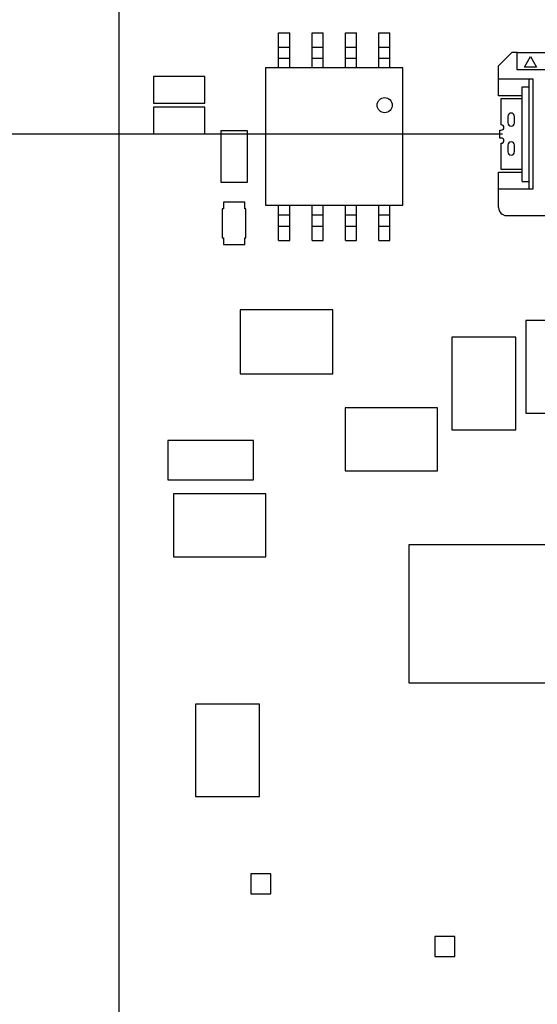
# Model space of a CAD drawing. Extents: x 25 to 408, y 76 to 219.
# Tile 9 of 21: x 277 to 296, y 142 to 180. Entities that reach past the tile are written whole.
import ezdxf

# ---------------------------------------------------------------- set-up
doc = ezdxf.new("R2010")
doc.units = 0
doc.layers.add('尺寸線', color=2, linetype='CONTINUOUS')
doc.layers.add('粗實線', color=7, linetype='CONTINUOUS')
doc.styles.add('SLDTEXTSTYLE0', font='GOTHIC.TTF', dxfattribs={"width": 0.913})
doc.dimstyles.new('SLDDIMSTYLE1', dxfattribs={"dimtxt": 3.5, "dimasz": 3.556, "dimexe": 0, "dimexo": 0.0625, "dimgap": 0.875, "dimtad": 0, "dimtih": 1, "dimtoh": 1, "dimrnd": 1e-09, "dimzin": 12, "dimtxsty": 'SLDTEXTSTYLE0', "dimblk1": 'NONE', "dimblk2": 'NONE', "dimsah": 1, "dimcen": 0.09, "dimazin": 3, "dimtfac": 1, "dimtofl": 0, "dimtmove": 0, "dimatfit": 3, "dimtolj": 1, "dimtzin": 12})

# ---------------------------------------------------------------- blocks, each defined once
blk = doc.blocks.new('_D_18')
at = {"layer": '尺寸線'}
blk.add_line((294.97, 175.426), (265.113, 175.426), dxfattribs=at)
at = {"layer": '尺寸線', "insert": (259.941, 177.118), "char_height": 3.5, "attachment_point": 1, "style": 'SLDTEXTSTYLE0'}
blk.add_mtext('77', dxfattribs=at)
blk = doc.blocks.new('_NONE')
blk = doc.blocks.new('_D_19')
at = {"layer": '尺寸線'}
blk.add_line((294.72, 187.426), (265.113, 187.426), dxfattribs=at)
at = {"layer": '尺寸線', "insert": (259.941, 189.118), "char_height": 3.5, "attachment_point": 1, "style": 'SLDTEXTSTYLE0'}
blk.add_mtext('89', dxfattribs=at)
blk = doc.blocks.new('_D_20')
at = {"layer": '尺寸線'}
blk.add_line((281.37, 193.426), (265.113, 193.426), dxfattribs=at)
at = {"layer": '尺寸線', "insert": (259.941, 195.118), "char_height": 3.5, "attachment_point": 1, "style": 'SLDTEXTSTYLE0'}
blk.add_mtext('95', dxfattribs=at)

msp = doc.modelspace()

# ---------------------------------------------------------------- linework, layer by layer
at = {"layer": '粗實線'}
for p, q in [((280.37, 191.426), (280.37, 100.426)), ((286.446, 179.279), (286.866, 179.279)), ((286.446, 178.732), (286.446, 179.279)), ((286.866, 178.732), (286.866, 179.279)), ((287.716, 179.279), (288.136, 179.279)), ((287.716, 178.732), (287.716, 179.279)), ((288.136, 178.732), (288.136, 179.279)), ((288.986, 179.279), (289.406, 179.279)), ((288.986, 178.732), (288.986, 179.279)), ((289.406, 178.732), (289.406, 179.279)), ((290.256, 179.279), (290.676, 179.279)), ((290.256, 178.732), (290.256, 179.279)), ((290.676, 178.732), (290.676, 179.279)), ((286.446, 178.31), (286.446, 178.732)), ((286.446, 178.732), (286.866, 178.732)), ((286.866, 178.31), (286.866, 178.732)), ((287.716, 178.31), (287.716, 178.732)), ((287.716, 178.732), (288.136, 178.732)), ((288.136, 178.31), (288.136, 178.732)), ((288.986, 178.31), (288.986, 178.732)), ((288.986, 178.732), (289.406, 178.732)), ((289.406, 178.31), (289.406, 178.732)), ((290.256, 178.31), (290.256, 178.732)), ((290.256, 178.732), (290.676, 178.732)), ((290.676, 178.31), (290.676, 178.732)), ((295.32, 178.526), (294.82, 178.026)), ((295.52, 178.526), (295.32, 178.526)), ((295.52, 177.876), (295.52, 178.526)), ((295.52, 178.526), (296.62, 178.526)), ((286.446, 177.944), (286.446, 178.31)), ((286.446, 178.31), (286.866, 178.31)), ((286.866, 177.944), (286.866, 178.31)), ((287.716, 177.944), (287.716, 178.31)), ((287.716, 178.31), (288.136, 178.31)), ((288.136, 177.944), (288.136, 178.31)), ((288.986, 177.944), (288.986, 178.31)), ((288.986, 178.31), (289.406, 178.31)), ((289.406, 177.944), (289.406, 178.31)), ((290.256, 177.944), (290.256, 178.31)), ((290.256, 178.31), (290.676, 178.31)), ((290.676, 177.944), (290.676, 178.31)), ((295.8, 177.976), (296.03, 178.376)), ((296.03, 178.376), (296.261, 177.976)), ((291.176, 177.944), (285.946, 177.944)), ((285.946, 177.944), (285.946, 172.714)), ((291.176, 172.714), (291.176, 177.944)), ((294.82, 177.526), (294.82, 178.026)), ((296.62, 177.876), (295.52, 177.876)), ((296.261, 177.976), (295.8, 177.976)), ((281.677, 177.615), (281.677, 176.599)), ((283.633, 177.615), (281.677, 177.615)), ((283.633, 176.599), (283.633, 177.615)), ((294.82, 177.526), (296.12, 177.526)), ((294.82, 176.876), (294.82, 177.526)), ((295.97, 177.526), (295.97, 173.326)), ((296.12, 177.526), (296.12, 173.326)), ((295.72, 177.226), (295.97, 177.226)), ((295.72, 173.626), (295.72, 177.226)), ((281.677, 176.599), (283.633, 176.599)), ((295.72, 176.876), (294.82, 176.876)), ((294.92, 175.776), (294.92, 176.776)), ((294.92, 176.776), (295.72, 176.776)), ((281.677, 176.446), (281.677, 175.43)), ((283.633, 176.446), (281.677, 176.446)), ((283.633, 175.43), (283.633, 176.446)), ((295.17, 176.101), (295.17, 175.851)), ((295.42, 175.851), (295.42, 176.101)), ((281.677, 175.43), (283.633, 175.43)), ((284.243, 175.545), (284.243, 173.589)), ((285.259, 175.545), (284.243, 175.545)), ((285.259, 173.589), (285.259, 175.545)), ((294.87, 175.276), (294.87, 175.576)), ((294.87, 175.576), (294.92, 175.576)), ((294.92, 175.276), (294.87, 175.276)), ((294.92, 174.076), (294.92, 175.076)), ((295.17, 175.001), (295.17, 174.751)), ((295.42, 174.751), (295.42, 175.001)), ((294.82, 173.976), (295.72, 173.976)), ((294.82, 173.326), (294.82, 173.976)), ((295.72, 174.076), (294.92, 174.076)), ((284.243, 173.589), (285.259, 173.589)), ((295.72, 173.626), (295.97, 173.626)), ((294.82, 172.626), (294.82, 173.326)), ((296.12, 173.326), (294.82, 173.326)), ((284.344, 172.833), (284.344, 172.579)), ((285.157, 172.833), (284.344, 172.833)), ((285.157, 172.579), (285.157, 172.833)), ((284.299, 172.579), (284.299, 171.475)), ((284.344, 172.579), (284.299, 172.579)), ((285.203, 172.579), (285.157, 172.579)), ((285.203, 171.475), (285.203, 172.579)), ((285.946, 172.714), (291.176, 172.714)), ((286.446, 172.347), (286.446, 172.714)), ((286.866, 172.347), (286.866, 172.714)), ((287.716, 172.347), (287.716, 172.714)), ((288.136, 172.347), (288.136, 172.714)), ((288.986, 172.347), (288.986, 172.714)), ((289.406, 172.347), (289.406, 172.714)), ((290.256, 172.347), (290.256, 172.714)), ((290.676, 172.347), (290.676, 172.714)), ((286.446, 171.926), (286.446, 172.347)), ((286.446, 172.347), (286.866, 172.347)), ((286.866, 171.926), (286.866, 172.347)), ((287.716, 171.926), (287.716, 172.347)), ((287.716, 172.347), (288.136, 172.347)), ((288.136, 171.926), (288.136, 172.347)), ((288.986, 172.347), (289.406, 172.347)), ((288.986, 171.926), (288.986, 172.347)), ((289.406, 171.926), (289.406, 172.347)), ((290.256, 171.926), (290.256, 172.347)), ((290.256, 172.347), (290.676, 172.347)), ((290.676, 171.926), (290.676, 172.347)), ((295.12, 172.326), (296.852, 172.326)), ((286.446, 171.926), (286.866, 171.926)), ((286.446, 171.379), (286.446, 171.926)), ((286.866, 171.379), (286.866, 171.926)), ((287.716, 171.926), (288.136, 171.926)), ((287.716, 171.379), (287.716, 171.926)), ((288.136, 171.379), (288.136, 171.926)), ((288.986, 171.926), (289.406, 171.926)), ((288.986, 171.379), (288.986, 171.926)), ((289.406, 171.379), (289.406, 171.926)), ((290.256, 171.926), (290.676, 171.926)), ((290.256, 171.379), (290.256, 171.926)), ((290.676, 171.379), (290.676, 171.926)), ((284.299, 171.475), (284.344, 171.475)), ((284.344, 171.475), (284.344, 171.221)), ((285.157, 171.221), (285.157, 171.475)), ((285.157, 171.475), (285.203, 171.475)), ((286.446, 171.379), (286.866, 171.379)), ((287.716, 171.379), (288.136, 171.379)), ((288.986, 171.379), (289.406, 171.379)), ((290.256, 171.379), (290.676, 171.379)), ((284.344, 171.221), (285.157, 171.221)), ((288.503, 168.729), (284.986, 168.729)), ((284.986, 168.729), (284.986, 166.295)), ((288.503, 166.295), (288.503, 168.729)), ((295.853, 168.325), (295.853, 164.807)), ((298.287, 168.325), (295.853, 168.325)), ((293.038, 167.69), (293.038, 164.172)), ((295.472, 167.69), (293.038, 167.69)), ((295.472, 164.172), (295.472, 167.69)), ((284.986, 166.295), (288.503, 166.295)), ((292.498, 165.006), (288.98, 165.006)), ((288.98, 165.006), (288.98, 162.602)), ((292.498, 162.602), (292.498, 165.006)), ((295.853, 164.807), (298.287, 164.807)), ((293.038, 164.172), (295.472, 164.172)), ((282.229, 163.762), (282.229, 162.258)), ((285.494, 163.762), (282.229, 163.762)), ((285.494, 162.258), (285.494, 163.762)), ((288.98, 162.602), (292.498, 162.602)), ((282.229, 162.258), (285.494, 162.258)), ((282.444, 161.736), (282.444, 159.332)), ((285.962, 161.736), (282.444, 161.736)), ((285.962, 159.332), (285.962, 161.736)), ((296.649, 159.795), (291.395, 159.795)), ((291.395, 159.795), (291.395, 154.541)), ((282.444, 159.332), (285.962, 159.332)), ((291.395, 154.541), (296.649, 154.541)), ((283.28, 153.72), (283.28, 150.202)), ((285.714, 153.72), (283.28, 153.72)), ((285.714, 150.202), (285.714, 153.72)), ((283.28, 150.202), (285.714, 150.202)), ((285.386, 147.262), (285.386, 146.5)), ((286.148, 147.262), (285.386, 147.262)), ((286.148, 146.5), (286.148, 147.262)), ((285.386, 146.5), (286.148, 146.5)), ((292.396, 144.874), (292.396, 144.112)), ((293.158, 144.874), (292.396, 144.874)), ((293.158, 144.112), (293.158, 144.874)), ((292.396, 144.112), (293.158, 144.112))]:
    msp.add_line(p, q, dxfattribs=at)
msp.add_circle((290.483, 176.525), 0.287, dxfattribs=at)
for centre, radius, start, end in [((295.295, 176.101), 0.125, 0, 180), ((295.295, 175.851), 0.125, 180, 0), ((294.92, 175.676), 0.1, 270, 90), ((294.92, 175.176), 0.1, 270, 90), ((295.295, 175.001), 0.125, 360, 180), ((295.295, 174.751), 0.125, 180, 0), ((295.12, 172.626), 0.3, 180, 270)]:
    msp.add_arc(centre, radius, start, end, dxfattribs=at)

# ---------------------------------------------------------------- dimensions: what is measured, and where the dimension line sits
at = {"layer": '尺寸線'}
for feature_location, offset, picture, middle in [((282.37, 193.426), (-17.256, 0), '_D_20', (262.527, 193.426)), ((295.72, 187.426), (-30.606, 0), '_D_19', (262.527, 187.426)), ((295.97, 175.426), (-30.856, 0), '_D_18', (262.527, 175.426))]:
    dim = msp.add_ordinate_dim(feature_location=feature_location, offset=offset, dtype=0, origin=(282.37, 98.426), dimstyle='SLDDIMSTYLE1', dxfattribs=at)
    dim.commit()
    dim.dimension.update_dxf_attribs({"geometry": picture, "text_midpoint": middle})

doc.saveas('drawing.dxf')
